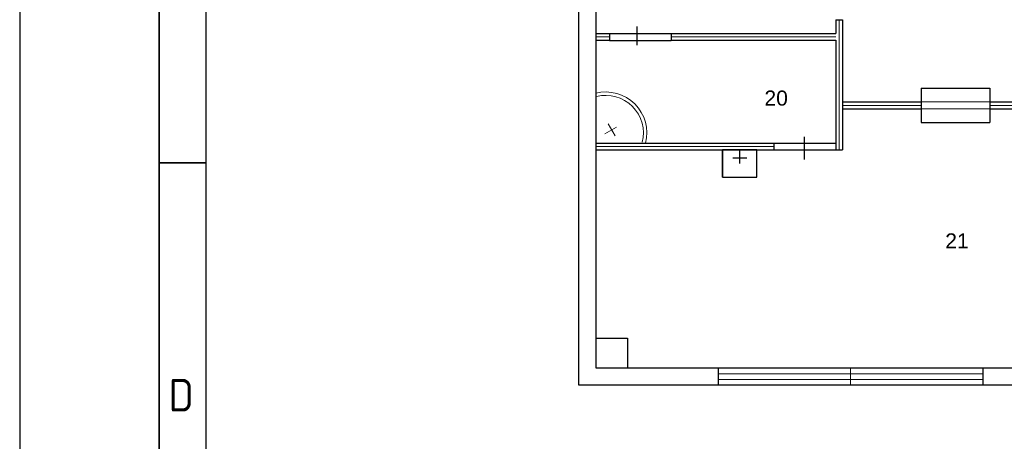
# Model space of a CAD drawing. Header units: millimetres. Extents: x -1662057 to -197461, y -941126 to 63888.
# Tile 68 of 209: x -1628316 to -1613958, y -453710 to -447559. Entities that reach past the tile are written whole.
import ezdxf

# ---------------------------------------------------------------- set-up
doc = ezdxf.new("R2010")
doc.units = ezdxf.units.MM
doc.layers.get('0').update_dxf_attribs({"linetype": 'CONTINUOUS'})
for name, color, linetype, lineweight in [('1_eksplikacija', 8, 'CONTINUOUS', 15), ('1_ESOSAS_SIENAS', 7, 'CONTINUOUS', 30), ('1_PROJ_SIENAS', 6, 'CONTINUOUS', 25), ('1_sanehnika', 8, 'CONTINUOUS', 15)]:
    doc.layers.add(name, color=color, linetype=linetype, lineweight=lineweight)
doc.layers.add('Rasējuma lapa', color=7, linetype='CONTINUOUS')
doc.styles.add('ISO', font='iso')
doc.styles.add('PBL', font='arial.ttf')
doc.linetypes.add('BATTING', pattern='A,0.00254,-2.54,[134,ltypeshp.shx,S=2.54,R=0,X=-2.54,Y=0],-5.08,[134,ltypeshp.shx,S=2.54,R=180,X=2.54,Y=0],-2.54', length=10.16254)

# ---------------------------------------------------------------- blocks, each defined once
blk = doc.blocks.new('A2_L')
at = {"layer": 'Rasējuma lapa'}
blk.add_line((-594, 420), (-594, 0), dxfattribs=at)
at = {"layer": 'Rasējuma lapa', "lineweight": 35}
for p, q in [((-579, 415), (-579, 5)), ((-574, 260), (-579, 260))]:
    blk.add_line(p, q, dxfattribs=at)
at = {"layer": 'Rasējuma lapa', "lineweight": 30}
blk.add_line((-574, 410), (-574, 10), dxfattribs=at)
at = {"layer": 'Rasējuma lapa', "style": 'ISO'}
blk.add_text('D', height=3.5, dxfattribs=at).set_placement((-578, 233.25))
blk = doc.blocks.new('*U1302')
at = {"layer": 'Rasējuma lapa'}
blk.add_blockref('A2_L', (0, 0), dxfattribs=at)
blk = doc.blocks.new('izlietne')
at = {"layer": '1_ESOSAS_SIENAS', "color": 0}
for p, q in [((-250.4, -398.68), (-250.4, 0)), ((250.5, 0), (-250.4, 0)), ((-250.4, 0), (-250.4, -398.68)), ((0, -197.63), (0, 0)), ((250.5, -398.68), (250.5, 0)), ((250.5, -398.68), (250.5, 0)), ((102.4, -120.05), (-98.7, -120.05)), ((-250.4, -398.68), (250.5, -398.68))]:
    blk.add_line(p, q, dxfattribs=at)

msp = doc.modelspace()

# ---------------------------------------------------------------- linework, layer by layer
at = {"color": 18, "true_color": 0x000000}
for p, q in [((-1619311.32586, -447932.98523), (-1619311.32586, -447658.91308)), ((-1619717.14496, -447758.54649), (-1618814.76782, -447758.54649)), ((-1619716.4478, -447860.14887), (-1618815.8376, -447860.14887)), ((-1617317.31677, -449361.20968), (-1616416.5984, -449361.20968)), ((-1616875.64203, -449265.74061), (-1616875.64203, -449596.77621)), ((-1617317.31677, -449456.67348), (-1616416.5984, -449456.67348))]:
    msp.add_line(p, q, dxfattribs=at)
at = {"layer": '1_eksplikacija'}
for p, q in [((-1619732.79762, -449076.84478), (-1619632.21667, -449250.98461)), ((-1619614.40251, -449126.71473), (-1619785.53754, -449225.56015))]:
    msp.add_line(p, q, dxfattribs=at)
for radius in [600, 550]:
    msp.add_arc((-1619770.3381, -449212.86316), radius, 345.874822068, 104.120253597, dxfattribs=at)
at = {"layer": '1_ESOSAS_SIENAS', "color": 0}
for p, q in [((-1620167.1028, -437002.28787), (-1620167.1028, -452884.33787)), ((-1619916.7128, -447063.48787), (-1619916.7128, -450563.19787)), ((-1619916.7128, -450397.24787), (-1619916.7128, -452637.38787)), ((-1619916.7128, -452207.03787), (-1619454.5128, -452207.03787)), ((-1619454.5128, -452207.03787), (-1619454.5128, -452637.38787)), ((-1619916.7128, -452637.38787), (-1618512.6328, -452637.38787)), ((-1618713.6828, -452637.38787), (-1553746.1728, -452637.38787)), ((-1618131.6028, -452637.38787), (-1618131.6028, -452884.33787)), ((-1614272.2828, -452637.38787), (-1614272.2828, -452884.33787)), ((-1620167.1028, -452884.33787), (-1553495.6728, -452884.33787))]:
    msp.add_line(p, q, dxfattribs=at)
at = {"layer": '1_ESOSAS_SIENAS', "color": 0, "lineweight": 5}
for p, q in [((-1616201.9428, -452637.38787), (-1616201.9428, -452884.33787)), ((-1616201.9428, -452637.38787), (-1616201.9428, -452884.33787)), ((-1618131.6028, -452725.58787), (-1616201.9428, -452725.58787)), ((-1618131.6028, -452806.75787), (-1616201.9428, -452806.75787)), ((-1616201.9428, -452725.58787), (-1614272.2828, -452725.58787)), ((-1616201.9428, -452806.75787), (-1614272.2828, -452806.75787))]:
    msp.add_line(p, q, dxfattribs=at)
at = {"layer": '1_PROJ_SIENAS', "color": 18, "linetype": 'ByBlock', "true_color": 0x000000}
for p, q in [((-1616416.7128, -447559.28787), (-1616416.7128, -447759.28787)), ((-1616416.7128, -447559.28787), (-1616316.7128, -447559.28787)), ((-1616316.7128, -447559.28787), (-1616316.7128, -449459.28787)), ((-1619916.7128, -447759.28787), (-1619716.7128, -447759.28787)), ((-1619716.7128, -447759.28787), (-1619716.7128, -447859.28787)), ((-1618816.7128, -447759.28787), (-1618816.7128, -447859.28787)), ((-1618816.7128, -447759.28787), (-1616416.7128, -447759.28787)), ((-1619916.7128, -447859.28787), (-1619716.7128, -447859.28787)), ((-1618816.7128, -447859.28787), (-1616416.7128, -447859.28787)), ((-1616416.7128, -447859.28787), (-1616416.7128, -449459.28787)), ((-1615171.3328, -448559.28787), (-1614171.3328, -448559.28787)), ((-1615171.3328, -448559.28787), (-1615171.3328, -449059.28787)), ((-1614171.3328, -448559.28787), (-1614171.3328, -449059.28787)), ((-1616316.7128, -448759.28787), (-1615171.3328, -448759.28787)), ((-1614171.3328, -448759.28787), (-1612217.3728, -448759.28787)), ((-1616316.7128, -448859.28787), (-1615171.3328, -448859.28787)), ((-1614171.3328, -448859.28787), (-1612217.3728, -448859.28787)), ((-1615171.3328, -449059.28787), (-1614171.3328, -449059.28787)), ((-1619916.7128, -449359.28787), (-1617316.7128, -449359.28787)), ((-1617316.7128, -449359.28787), (-1617316.7128, -449459.28787)), ((-1619916.7128, -449459.28787), (-1617316.7128, -449459.28787)), ((-1616416.7128, -449459.28787), (-1616316.7128, -449459.28787))]:
    msp.add_line(p, q, dxfattribs=at)
at = {"layer": '1_PROJ_SIENAS', "color": 8, "linetype": 'BATTING', "lineweight": 0, "ltscale": 3}
msp.add_line((-1616366.7128, -447559.28787), (-1616366.7128, -449459.28787), dxfattribs=at)
at = {"layer": '1_PROJ_SIENAS', "linetype": 'ByBlock'}
for p, q in [((-1619916.7128, -447759.28787), (-1619916.7128, -447859.28787)), ((-1619916.7128, -449359.28787), (-1619916.7128, -449459.28787))]:
    msp.add_line(p, q, dxfattribs=at)
at = {"layer": '1_PROJ_SIENAS', "color": 18, "linetype": 'BATTING', "lineweight": 0, "ltscale": 3, "true_color": 0x000000}
for p, q in [((-1619916.7128, -447809.28787), (-1619716.7128, -447809.28787)), ((-1618816.7128, -447809.28787), (-1616416.7128, -447809.28787)), ((-1616316.7128, -448809.28787), (-1615171.3328, -448809.28787)), ((-1614171.3328, -448809.28787), (-1612217.3728, -448809.28787)), ((-1619916.7128, -449409.28787), (-1617316.7128, -449409.28787))]:
    msp.add_line(p, q, dxfattribs=at)
at = {"layer": '1_PROJ_SIENAS', "color": 18, "linetype": 'ByBlock', "lineweight": 0, "true_color": 0x000000}
for p, q in [((-1615171.3328, -448759.28787), (-1614171.3328, -448759.28787)), ((-1615171.3328, -448859.28787), (-1614171.3328, -448859.28787))]:
    msp.add_line(p, q, dxfattribs=at)

# ---------------------------------------------------------------- block references
at = {"layer": '1_sanehnika', "linetype": 'ByBlock', "rotation": 0.01018329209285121}
msp.add_blockref('izlietne', (-1617816.7128, -449459.28787), dxfattribs=at)
at = {"layer": 'Rasējuma lapa', "xscale": 135.6730224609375, "yscale": 135.6730224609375, "zscale": 135.6730224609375}
msp.add_blockref('*U1302', (-1547726.19836, -484920.6175), dxfattribs=at)

# ---------------------------------------------------------------- texts
at = {"layer": '1_eksplikacija', "linetype": 'ByBlock', "style": 'PBL'}
for s, p in [('20', (-1617456.03301, -448812.25375)), ('21', (-1614819.83494, -450896.36585))]:
    msp.add_text(s, height=220, dxfattribs=at).set_placement(p)

doc.saveas('drawing.dxf')
